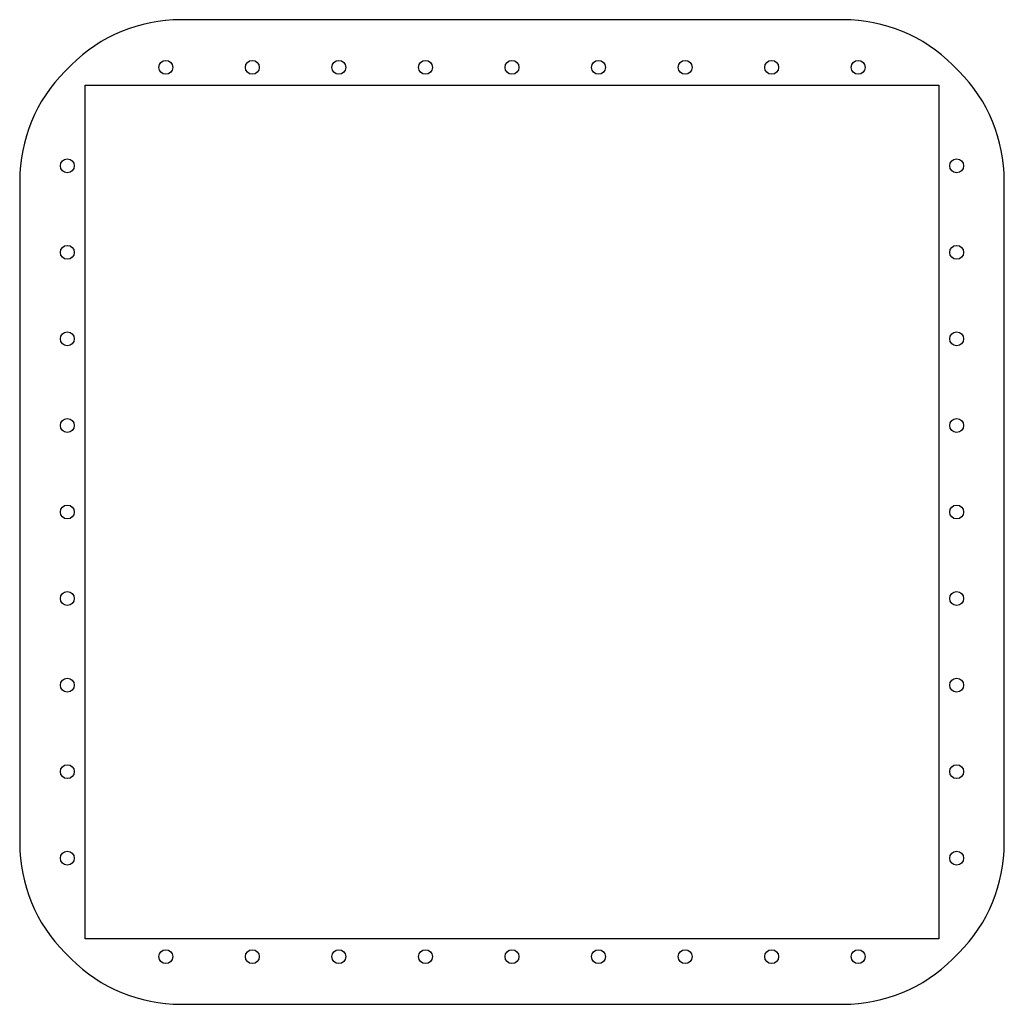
# Model space of a CAD drawing. Header units: millimetres. Extents: x -41 to 207, y 0 to 248.
import ezdxf

# ---------------------------------------------------------------- set-up
doc = ezdxf.new("R2010")
doc.units = ezdxf.units.MM

msp = doc.modelspace()

# ---------------------------------------------------------------- linework, layer by layer
msp.add_lwpolyline([(-40.57, 207.43), (-40.57, 40.57, 0.198912), (-29.15, 12.99), (-27.58, 11.42, 0.198912), (0, 0), (166.86, 0, 0.198912), (194.44, 11.42), (196.01, 12.99, 0.198912), (207.43, 40.57), (207.43, 207.43, 0.198912), (196.01, 235.01), (194.44, 236.58, 0.198912), (166.86, 248), (0, 248, 0.198912), (-27.58, 236.58), (-29.15, 235.01, 0.198912)], format="xyb", close=True)
msp.add_lwpolyline([(190.93, 16.5), (-24.07, 16.5), (-24.07, 231.5), (190.93, 231.5)], close=True)
for centre in [(-3.77, 236), (18.03, 236), (39.83, 236), (61.63, 236), (83.43, 236), (105.23, 236), (127.03, 236), (148.83, 236), (170.63, 236), (-28.57, 211.2), (195.43, 211.2), (-28.57, 189.4), (195.43, 189.4), (-28.57, 167.6), (195.43, 167.6), (-28.57, 145.8), (195.43, 145.8), (-28.57, 124), (195.43, 124), (-28.57, 102.2), (195.43, 102.2), (-28.57, 80.4), (195.43, 80.4), (-28.57, 58.6), (195.43, 58.6), (-28.57, 36.8), (195.43, 36.8), (-3.77, 12), (18.03, 12), (39.83, 12), (61.63, 12), (83.43, 12), (105.23, 12), (127.03, 12), (148.83, 12), (170.63, 12)]:
    msp.add_circle(centre, 1.75)

doc.saveas('drawing.dxf')
